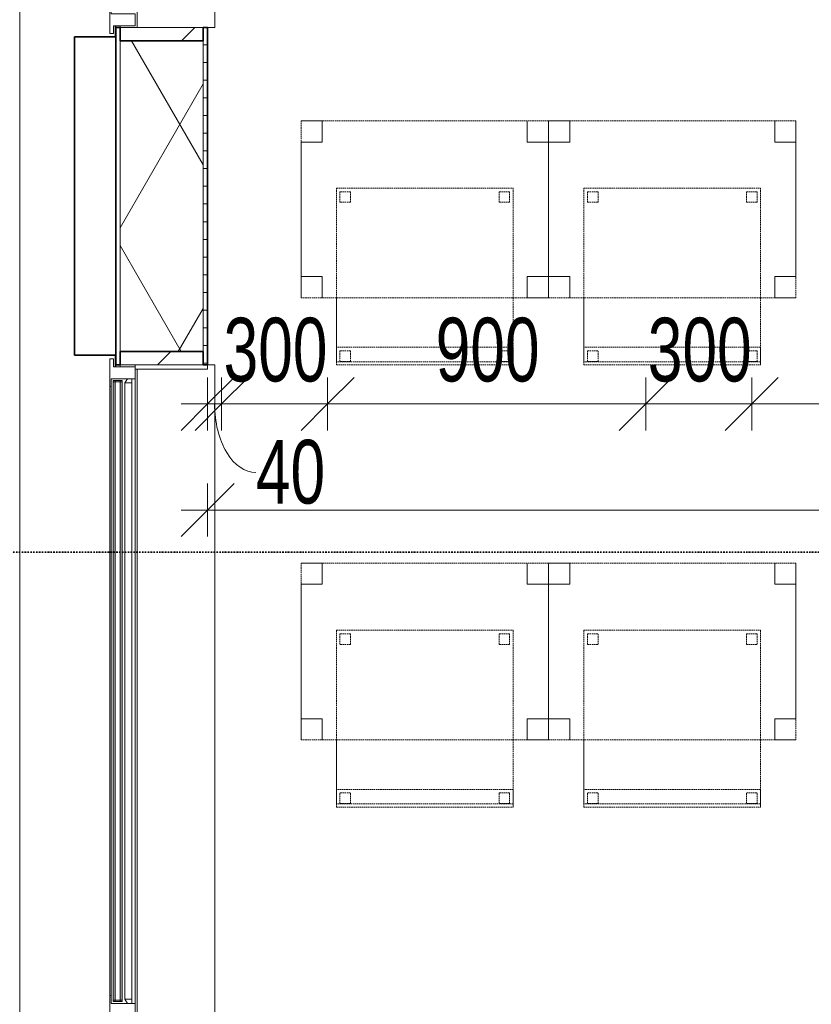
# Model space of a CAD drawing. Header units: millimetres. Extents: x -80560 to 110805, y -11020 to 52719.
# Tile 29 of 184: x 36724 to 38963, y 30215 to 32999. Entities that reach past the tile are written whole.
import ezdxf

# ---------------------------------------------------------------- set-up
doc = ezdxf.new("R2010")
doc.units = ezdxf.units.MM
for name, pattern in [('DASHDOT2', [8, 4, -2, 0, -2]), ('DASHED2', [6, 4, -2]), ('DASHED2-1', [3, 2, -1])]:
    doc.linetypes.add(name, pattern=pattern)
for name, color, linetype, lineweight in [('A-ANNO-DIMS', 211, 'Continuous', 9), ('A-ANNO-DIMS-100', 211, 'Continuous', 9), ('A-FLOR-OVHD', 1, 'DASHED2-1', 18), ('A-GENM', 13, 'Continuous', 18), ('A-GLAZ', 151, 'Continuous', 18), ('A-GLAZ-SILL', 1, 'Continuous', 18), ('A-WALL', 113, 'Continuous', 35), ('A-WALL-PATT', 111, 'Continuous', 35), ('G-ANNO-SYMB', 111, 'Continuous', 9), ('I-FURN', 30, 'Continuous', 18)]:
    doc.layers.add(name, color=color, linetype=linetype, lineweight=lineweight)
doc.styles.add('Arial_5', font='arial.ttf', dxfattribs={"width": 0.7, "height": 180})
doc.dimstyles.new('n3o_1_8', dxfattribs={"dimscale": 304.8, "dimtxt": 183.646692, "dimasz": 0.492126, "dimexe": 0.246063, "dimexo": 0.0625, "dimgap": 0.032808, "dimtad": 1, "dimdec": 0, "dimdsep": 46, "dimtxsty": 'Arial_5', "dimblk1": 'OBLIQUE', "dimblk2": 'OBLIQUE', "dimsah": 1, "dimcen": 0.09, "dimdle": 0.246063, "dimazin": 0, "dimtfac": 1, "dimtdec": 4, "dimtix": 1, "dimtmove": 0, "dimatfit": 3, "dimfxl": 0.246063, "dimfxlon": 1, "dimtvp": 1, "dimtolj": 1, "dimtzin": 0, "dimarcsym": 2})
doc.dimstyles.new('n3o_1_8_2', dxfattribs={"dimscale": 304.8, "dimtxt": 183.646692, "dimasz": 0.492126, "dimexe": 0.246063, "dimexo": 0.0625, "dimgap": 0.032808, "dimtad": 1, "dimdec": 0, "dimdsep": 46, "dimtxsty": 'Arial_5', "dimblk1": 'OBLIQUE', "dimblk2": 'OBLIQUE', "dimsah": 1, "dimcen": 0.09, "dimdle": 0.246063, "dimazin": 0, "dimtfac": 1, "dimtdec": 4, "dimtix": 1, "dimtmove": 1, "dimatfit": 3, "dimfxl": 0.246063, "dimfxlon": 1, "dimtvp": 1, "dimtolj": 1, "dimtzin": 0, "dimarcsym": 2})
doc.dimstyles.new('n3o_1_8_3', dxfattribs={"dimscale": 304.8, "dimtxt": 183.646692, "dimasz": 0.492126, "dimexe": 0.246063, "dimexo": 0.0625, "dimgap": 0.032808, "dimtad": 1, "dimdec": 0, "dimdsep": 46, "dimtxsty": 'Arial_5', "dimblk1": 'OBLIQUE', "dimblk2": 'OBLIQUE', "dimsah": 1, "dimcen": 0.09, "dimdle": 0.246063, "dimazin": 0, "dimtfac": 1, "dimtdec": 4, "dimtix": 1, "dimtmove": 0, "dimatfit": 3, "dimfxl": 0.246063, "dimfxlon": 1, "dimtvp": 1, "dimtolj": 1, "dimtzin": 0, "dimarcsym": 2})
pattern_1 = [(45, (0, 0), (-141.4214, 141.4214), [])]

# ---------------------------------------------------------------- blocks, each defined once
blk = doc.blocks.new('82_tafel1 - tafel 500x700 2-30673039-DO_01 eerste verdieping')
at = {"layer": 'I-FURN', "linetype": 'DASHED2'}
for p, q in [((350, 250), (-350, 250)), ((-350, 250), (-350, -250)), ((350, 250), (-350, 250)), ((-350, 250), (-350, -250)), ((-350, 250), (-350, 190)), ((-290, 250), (-350, 250)), ((-290, 190), (-290, 250)), ((-290, 250), (290, 250)), ((-290, 250), (-290, 190)), ((290, 250), (290, 190)), ((290, 190), (290, 250)), ((350, 250), (290, 250)), ((350, -250), (350, 250)), ((350, -250), (350, 250)), ((350, 190), (350, 250)), ((-350, -190), (-350, 190)), ((-350, 190), (-290, 190)), ((-290, 190), (-350, 190)), ((290, 190), (350, 190)), ((350, 190), (290, 190)), ((350, 190), (350, -190)), ((-290, -190), (-350, -190)), ((-350, -190), (-290, -190)), ((-350, -190), (-350, -250)), ((-290, -250), (-290, -190)), ((-290, -190), (-290, -250)), ((350, -190), (290, -190)), ((290, -190), (290, -250)), ((290, -250), (290, -190)), ((290, -190), (350, -190)), ((350, -250), (350, -190)), ((-350, -250), (350, -250)), ((-350, -250), (350, -250)), ((-350, -250), (-290, -250)), ((290, -250), (-290, -250)), ((290, -250), (350, -250))]:
    blk.add_line(p, q, dxfattribs=at)
blk = doc.blocks.new('82_zitmeubel - stoel 500x500-V29-DO_01 eerste verdieping')
at = {"layer": 'I-FURN', "linetype": 'DASHED2'}
for p, q in [((-192.1, -73), (-192.1, 237)), ((-192.1, 237), (-192.1, -73)), ((-192.1, 237), (307.9, 237)), ((-192.1, 237), (307.9, 237)), ((-182.1, 226), (-182.1, 198)), ((-182.1, 198), (-182.1, 226)), ((-153.1, 227), (-181.1, 227)), ((-181.1, 227), (-153.1, 227)), ((-152.1, 198), (-152.1, 226)), ((-152.1, 226), (-152.1, 198)), ((267.9, 226), (267.9, 198)), ((267.9, 198), (267.9, 226)), ((296.9, 227), (268.9, 227)), ((268.9, 227), (296.9, 227)), ((297.9, 198), (297.9, 226)), ((297.9, 226), (297.9, 198)), ((307.9, 237), (307.9, -73)), ((307.9, -73), (307.9, 237)), ((-181.1, 197), (-153.1, 197)), ((-153.1, 197), (-181.1, 197)), ((268.9, 197), (296.9, 197)), ((296.9, 197), (268.9, 197)), ((-192.1, -213), (-192.1, -73)), ((-192.1, -73), (-192.1, -263)), ((307.9, -73), (307.9, -213)), ((307.9, -263), (307.9, -73)), ((-192.1, -254.1), (-192.1, -213)), ((307.9, -213), (-192.1, -213)), ((307.9, -213), (307.9, -254.1)), ((-182.1, -224), (-182.1, -252)), ((-182.1, -252), (-182.1, -224)), ((-153.1, -223), (-181.1, -223)), ((-181.1, -223), (-153.1, -223)), ((-152.1, -252), (-152.1, -224)), ((-152.1, -224), (-152.1, -252)), ((267.9, -224), (267.9, -252)), ((267.9, -252), (267.9, -224)), ((296.9, -223), (268.9, -223)), ((268.9, -223), (296.9, -223)), ((297.9, -252), (297.9, -224)), ((297.9, -224), (297.9, -252)), ((-192.1, -263), (-192.1, -254.1)), ((307.9, -254.1), (-192.1, -254.1)), ((-192.1, -263), (307.9, -263)), ((-192.1, -263), (307.9, -263)), ((-181.1, -253), (-153.1, -253)), ((-153.1, -253), (-181.1, -253)), ((268.9, -253), (296.9, -253)), ((296.9, -253), (268.9, -253)), ((307.9, -254.1), (307.9, -263))]:
    blk.add_line(p, q, dxfattribs=at)
for centre, start, end in [((-181.1, 226), 90, 180), ((-181.1, 226), 90, 180), ((-153.1, 226), 360, 90), ((-153.1, 226), 360, 90), ((268.9, 226), 105, 180), ((268.9, 226), 90, 180), ((268.9, 226), 90, 105), ((296.9, 226), 360, 90), ((296.9, 226), 360, 90), ((-181.1, 198), 180, 240), ((-181.1, 198), 180, 270), ((-181.1, 198), 240, 270), ((-153.1, 198), 270, 0), ((-153.1, 198), 270, 0), ((268.9, 198), 180, 270), ((268.9, 198), 180, 270), ((296.9, 198), 270, 360), ((296.9, 198), 270, 315), ((296.9, 198), 315, 360), ((-181.1, -224), 90, 180), ((-181.1, -224), 90, 180), ((-153.1, -224), 0, 90), ((-153.1, -224), 0, 90), ((268.9, -224), 90, 180), ((268.9, -224), 90, 180), ((296.9, -224), 0, 90), ((296.9, -224), 0, 90), ((-181.1, -252), 180, 270), ((-181.1, -252), 180, 270), ((-153.1, -252), 270, 0), ((-153.1, -252), 270, 285), ((-153.1, -252), 285, 300), ((-153.1, -252), 300, 0), ((268.9, -252), 180, 270), ((268.9, -252), 180, 270), ((296.9, -252), 270, 0), ((296.9, -252), 270, 0)]:
    blk.add_arc(centre, 1, start, end, dxfattribs=at)
blk = doc.blocks.new('82_zitmeubel - stoel 500x500-V30-DO_01 eerste verdieping')
at = {"layer": 'I-FURN', "linetype": 'DASHED2'}
for p, q in [((-192.1, -73), (-192.1, 237)), ((-192.1, 237), (-192.1, -73)), ((-192.1, 237), (307.9, 237)), ((-192.1, 237), (307.9, 237)), ((-182.1, 226), (-182.1, 198)), ((-182.1, 198), (-182.1, 226)), ((-153.1, 227), (-181.1, 227)), ((-181.1, 227), (-153.1, 227)), ((-152.1, 198), (-152.1, 226)), ((-152.1, 226), (-152.1, 198)), ((267.9, 226), (267.9, 198)), ((267.9, 198), (267.9, 226)), ((296.9, 227), (268.9, 227)), ((268.9, 227), (296.9, 227)), ((297.9, 198), (297.9, 226)), ((297.9, 226), (297.9, 198)), ((307.9, 237), (307.9, -73)), ((307.9, -73), (307.9, 237)), ((-181.1, 197), (-153.1, 197)), ((-153.1, 197), (-181.1, 197)), ((268.9, 197), (296.9, 197)), ((296.9, 197), (268.9, 197)), ((-192.1, -213), (-192.1, -73)), ((-192.1, -73), (-192.1, -263)), ((307.9, -73), (307.9, -213)), ((307.9, -263), (307.9, -73)), ((-192.1, -254.1), (-192.1, -213)), ((307.9, -213), (-192.1, -213)), ((307.9, -213), (307.9, -254.1)), ((-182.1, -224), (-182.1, -252)), ((-182.1, -252), (-182.1, -224)), ((-153.1, -223), (-181.1, -223)), ((-181.1, -223), (-153.1, -223)), ((-152.1, -252), (-152.1, -224)), ((-152.1, -224), (-152.1, -252)), ((267.9, -224), (267.9, -252)), ((267.9, -252), (267.9, -224)), ((296.9, -223), (268.9, -223)), ((268.9, -223), (296.9, -223)), ((297.9, -252), (297.9, -224)), ((297.9, -224), (297.9, -252)), ((-192.1, -263), (-192.1, -254.1)), ((307.9, -254.1), (-192.1, -254.1)), ((-192.1, -263), (307.9, -263)), ((-192.1, -263), (307.9, -263)), ((-181.1, -253), (-153.1, -253)), ((-153.1, -253), (-181.1, -253)), ((268.9, -253), (296.9, -253)), ((296.9, -253), (268.9, -253)), ((307.9, -254.1), (307.9, -263))]:
    blk.add_line(p, q, dxfattribs=at)
for centre, start, end in [((-181.1, 226), 90, 180), ((-181.1, 226), 90, 180), ((-153.1, 226), 15, 90), ((-153.1, 226), 360, 90), ((-153.1, 226), 360, 15), ((268.9, 226), 90, 180), ((268.9, 226), 90, 180), ((296.9, 226), 360, 90), ((296.9, 226), 360, 90), ((-181.1, 198), 180, 270), ((-181.1, 198), 180, 270), ((-153.1, 198), 270, 0), ((-153.1, 198), 270, 0), ((268.9, 198), 180, 270), ((268.9, 198), 180, 270), ((296.9, 198), 270, 360), ((296.9, 198), 270, 360), ((-181.1, -224), 90, 180), ((-181.1, -224), 90, 180), ((-153.1, -224), 0, 90), ((-153.1, -224), 0, 90), ((268.9, -224), 90, 180), ((268.9, -224), 90, 180), ((296.9, -224), 0, 90), ((296.9, -224), 0, 90), ((-181.1, -252), 180, 270), ((-181.1, -252), 180, 270), ((-153.1, -252), 270, 0), ((-153.1, -252), 270, 0), ((268.9, -252), 180, 270), ((268.9, -252), 180, 270), ((296.9, -252), 270, 0), ((296.9, -252), 270, 0)]:
    blk.add_arc(centre, 1, start, end, dxfattribs=at)
blk = doc.blocks.new('82_zitmeubel - stoel 500x500-V31-DO_01 eerste verdieping')
at = {"layer": 'I-FURN', "linetype": 'DASHED2'}
for p, q in [((-192.1, -73), (-192.1, 237)), ((-192.1, 237), (-192.1, -73)), ((-192.1, 237), (307.9, 237)), ((-192.1, 237), (307.9, 237)), ((-182.1, 226), (-182.1, 198)), ((-182.1, 198), (-182.1, 226)), ((-153.1, 227), (-181.1, 227)), ((-181.1, 227), (-153.1, 227)), ((-152.1, 198), (-152.1, 226)), ((-152.1, 226), (-152.1, 198)), ((267.9, 226), (267.9, 198)), ((267.9, 198), (267.9, 226)), ((296.9, 227), (268.9, 227)), ((268.9, 227), (296.9, 227)), ((297.9, 198), (297.9, 226)), ((297.9, 226), (297.9, 198)), ((307.9, 237), (307.9, -73)), ((307.9, -73), (307.9, 237)), ((-181.1, 197), (-153.1, 197)), ((-153.1, 197), (-181.1, 197)), ((268.9, 197), (296.9, 197)), ((296.9, 197), (268.9, 197)), ((-192.1, -213), (-192.1, -73)), ((-192.1, -73), (-192.1, -263)), ((307.9, -73), (307.9, -213)), ((307.9, -263), (307.9, -73)), ((-192.1, -254.1), (-192.1, -213)), ((307.9, -213), (-192.1, -213)), ((307.9, -213), (307.9, -254.1)), ((-182.1, -224), (-182.1, -252)), ((-182.1, -252), (-182.1, -224)), ((-153.1, -223), (-181.1, -223)), ((-181.1, -223), (-153.1, -223)), ((-152.1, -252), (-152.1, -224)), ((-152.1, -224), (-152.1, -252)), ((267.9, -224), (267.9, -252)), ((267.9, -252), (267.9, -224)), ((296.9, -223), (268.9, -223)), ((268.9, -223), (296.9, -223)), ((297.9, -252), (297.9, -224)), ((297.9, -224), (297.9, -252)), ((-192.1, -263), (-192.1, -254.1)), ((307.9, -254.1), (-192.1, -254.1)), ((-192.1, -263), (307.9, -263)), ((-192.1, -263), (307.9, -263)), ((-181.1, -253), (-153.1, -253)), ((-153.1, -253), (-181.1, -253)), ((268.9, -253), (296.9, -253)), ((296.9, -253), (268.9, -253)), ((307.9, -254.1), (307.9, -263))]:
    blk.add_line(p, q, dxfattribs=at)
for centre, start, end in [((-181.1, 226), 90, 180), ((-181.1, 226), 90, 180), ((-153.1, 226), 360, 90), ((-153.1, 226), 360, 90), ((268.9, 226), 90, 180), ((268.9, 226), 90, 180), ((296.9, 226), 360, 90), ((296.9, 226), 360, 90), ((-181.1, 198), 180, 240), ((-181.1, 198), 180, 270), ((-181.1, 198), 240, 270), ((-153.1, 198), 270, 0), ((-153.1, 198), 270, 0), ((268.9, 198), 180, 270), ((268.9, 198), 180, 270), ((296.9, 198), 270, 360), ((296.9, 198), 270, 360), ((-181.1, -224), 90, 180), ((-181.1, -224), 90, 180), ((-153.1, -224), 0, 90), ((-153.1, -224), 0, 90), ((268.9, -224), 90, 180), ((268.9, -224), 90, 180), ((296.9, -224), 0, 90), ((296.9, -224), 0, 90), ((-181.1, -252), 180, 270), ((-181.1, -252), 180, 270), ((-153.1, -252), 270, 315), ((-153.1, -252), 270, 285), ((-153.1, -252), 285, 300), ((-153.1, -252), 300, 0), ((-153.1, -252), 315, 0), ((268.9, -252), 180, 270), ((268.9, -252), 180, 270), ((296.9, -252), 270, 0), ((296.9, -252), 270, 0)]:
    blk.add_arc(centre, 1, start, end, dxfattribs=at)
blk = doc.blocks.new('82_zitmeubel - stoel 500x500-V32-DO_01 eerste verdieping')
at = {"layer": 'I-FURN', "linetype": 'DASHED2'}
for p, q in [((-192.1, -73), (-192.1, 237)), ((-192.1, 237), (-192.1, -73)), ((-192.1, 237), (307.9, 237)), ((-192.1, 237), (307.9, 237)), ((-182.1, 226), (-182.1, 198)), ((-182.1, 198), (-182.1, 226)), ((-153.1, 227), (-181.1, 227)), ((-181.1, 227), (-153.1, 227)), ((-152.1, 198), (-152.1, 226)), ((-152.1, 226), (-152.1, 198)), ((267.9, 226), (267.9, 198)), ((267.9, 198), (267.9, 226)), ((296.9, 227), (268.9, 227)), ((268.9, 227), (296.9, 227)), ((297.9, 198), (297.9, 226)), ((297.9, 226), (297.9, 198)), ((307.9, 237), (307.9, -73)), ((307.9, -73), (307.9, 237)), ((-181.1, 197), (-153.1, 197)), ((-153.1, 197), (-181.1, 197)), ((268.9, 197), (296.9, 197)), ((296.9, 197), (268.9, 197)), ((-192.1, -213), (-192.1, -73)), ((-192.1, -73), (-192.1, -263)), ((307.9, -73), (307.9, -213)), ((307.9, -263), (307.9, -73)), ((-192.1, -254.1), (-192.1, -213)), ((307.9, -213), (-192.1, -213)), ((307.9, -213), (307.9, -254.1)), ((-182.1, -224), (-182.1, -252)), ((-182.1, -252), (-182.1, -224)), ((-153.1, -223), (-181.1, -223)), ((-181.1, -223), (-153.1, -223)), ((-152.1, -252), (-152.1, -224)), ((-152.1, -224), (-152.1, -252)), ((267.9, -224), (267.9, -252)), ((267.9, -252), (267.9, -224)), ((296.9, -223), (268.9, -223)), ((268.9, -223), (296.9, -223)), ((297.9, -252), (297.9, -224)), ((297.9, -224), (297.9, -252)), ((-192.1, -263), (-192.1, -254.1)), ((307.9, -254.1), (-192.1, -254.1)), ((-192.1, -263), (307.9, -263)), ((-192.1, -263), (307.9, -263)), ((-181.1, -253), (-153.1, -253)), ((-153.1, -253), (-181.1, -253)), ((268.9, -253), (296.9, -253)), ((296.9, -253), (268.9, -253)), ((307.9, -254.1), (307.9, -263))]:
    blk.add_line(p, q, dxfattribs=at)
for centre, start, end in [((-181.1, 226), 90, 180), ((-181.1, 226), 90, 180), ((-153.1, 226), 360, 90), ((-153.1, 226), 360, 90), ((268.9, 226), 90, 180), ((268.9, 226), 150, 180), ((268.9, 226), 90, 150), ((296.9, 226), 360, 90), ((296.9, 226), 360, 90), ((-181.1, 198), 180, 270), ((-181.1, 198), 180, 270), ((-153.1, 198), 270, 0), ((-153.1, 198), 270, 0), ((268.9, 198), 180, 270), ((268.9, 198), 180, 270), ((296.9, 198), 270, 360), ((296.9, 198), 270, 360), ((-181.1, -224), 90, 180), ((-181.1, -224), 90, 180), ((-153.1, -224), 0, 90), ((-153.1, -224), 0, 90), ((268.9, -224), 90, 180), ((268.9, -224), 90, 180), ((296.9, -224), 0, 90), ((296.9, -224), 45, 90), ((296.9, -224), 0, 45), ((-181.1, -252), 180, 270), ((-181.1, -252), 180, 270), ((-153.1, -252), 270, 0), ((-153.1, -252), 270, 0), ((268.9, -252), 180, 270), ((268.9, -252), 180, 270), ((296.9, -252), 270, 0), ((296.9, -252), 270, 0)]:
    blk.add_arc(centre, 1, start, end, dxfattribs=at)
blk = doc.blocks.new('Basic Wall _ 41_WA_n3o_cladding_vertikaal_random_100mm_oorspronkelijk - ___-31301011-DO_01 eerste verdieping')
at = {"layer": 'A-WALL', "lineweight": 18}
for p, q in [((11829, 9429), (11829, 35921)), ((12099, 32981.7), (12099, 32950)), ((12101, 32981.7), (12101, 32976.5)), ((12099, 32050), (12099, 32017.7)), ((12101, 32022.5), (12101, 32017.7))]:
    blk.add_line(p, q, dxfattribs=at)
blk = doc.blocks.new('merk 2700 draaikiep - std-33663801-DO_01 eerste verdieping')
at = {"layer": 'A-GLAZ'}
for p, q in [((-1318, 72), (-1284, 72)), ((-1318, 10), (-1318, 72)), ((-1284, 72), (-1284, 4)), ((482, 72), (516, 72)), ((482, 4), (482, 72)), ((516, 72), (516, 4)), ((1284, 72), (1318, 72)), ((1284, 4), (1284, 72)), ((1318, 72), (1318, 10)), ((-1340, 10), (-1318, 10)), ((-1340, 0), (-1340, 10)), ((-1284, 4), (-1262, 4)), ((-1262, 4), (-1262, 0)), ((460, 4), (482, 4)), ((460, 0), (460, 4)), ((516, 4), (538, 4)), ((538, 4), (538, 0)), ((1262, 4), (1284, 4)), ((1262, 0), (1262, 4)), ((1318, 10), (1340, 10)), ((1340, 10), (1340, 0)), ((-1262, 0), (-1340, 0)), ((538, 0), (460, 0)), ((1340, 0), (1262, 0))]:
    blk.add_line(p, q, dxfattribs=at)
at = {"layer": 'A-GLAZ-SILL'}
for p, q in [((-1284, 72), (482, 72)), ((516, 72), (1284, 72)), ((-1262, 4), (460, 4)), ((-1262, 0), (460, 0)), ((538, 4), (1262, 4)), ((538, 0), (1262, 0))]:
    blk.add_line(p, q, dxfattribs=at)
blk = doc.blocks.new('merk 1800 draaikiep - std-31313693-DO_01 eerste verdieping')
at = {"layer": 'A-GLAZ'}
for p, q in [((-812, 0), (-890, 0)), ((-890, 0), (-890, -10)), ((-812, -4), (-812, 0)), ((-39, 0), (-39, -4)), ((39, 0), (-39, 0)), ((39, -4), (39, 0)), ((890, 0), (812, 0)), ((812, 0), (812, -4)), ((890, -10), (890, 0)), ((-890, -10), (-868, -10)), ((-868, -10), (-868, -72)), ((-834, -72), (-834, -4)), ((-834, -4), (-812, -4)), ((-39, -4), (-17, -4)), ((-17, -4), (-17, -72)), ((17, -72), (17, -4)), ((17, -4), (39, -4)), ((812, -4), (834, -4)), ((834, -4), (834, -72)), ((868, -72), (868, -10)), ((868, -10), (890, -10)), ((-868, -72), (-834, -72)), ((-17, -72), (17, -72)), ((834, -72), (868, -72))]:
    blk.add_line(p, q, dxfattribs=at)
at = {"layer": 'A-GLAZ-SILL'}
for p, q in [((-39, 0), (-812, 0)), ((812, 0), (39, 0)), ((-39, -4), (-812, -4)), ((812, -4), (39, -4)), ((67, -72), (17, -72)), ((834, -72), (784, -72))]:
    blk.add_line(p, q, dxfattribs=at)
blk = doc.blocks.new('NLRS_41_GM_WPB_spouwlat-SH_generiek_ISR - 235x38-V305-DO_01 eerste verdieping')
at = {"layer": 'A-GENM'}
h = blk.add_hatch(dxfattribs=at)
h.set_pattern_fill('FP_59', color=256, style=0, pattern_type=2)
h.set_pattern_definition(pattern_1)
h.paths.add_polyline_path([(12348, 32022.5), (12348, 32060.5), (12113, 32060.5), (12113, 32022.5), (12289, 32022.5)], flags=0)
for p, q in [((12348, 32060.5), (12113, 32060.5)), ((12113, 32060.5), (12113, 32022.5)), ((12348, 32022.5), (12348, 32060.5)), ((12113, 32022.5), (12348, 32022.5))]:
    blk.add_line(p, q, dxfattribs=at)
blk = doc.blocks.new('41_dagkanten_SH_generiek_ISR - 12x204_5-V308-DO_01 eerste verdieping')
at = {"layer": 'A-GENM'}
for p, q in [((12156, 32022.5), (12156, 32017.7)), ((12360.5, 32022.5), (12156, 32022.5)), ((12360.5, 32010.5), (12360.5, 32022.5)), ((12156, 32010.5), (12360.5, 32010.5))]:
    blk.add_line(p, q, dxfattribs=at)
blk = doc.blocks.new('NLRS_41_GM_WPB_spouwlat-SH_generiek_ISR - 235x38-V310-DO_01 eerste verdieping')
at = {"layer": 'A-GENM'}
h = blk.add_hatch(dxfattribs=at)
h.set_pattern_fill('FP_59', color=256, style=0, pattern_type=2)
h.set_pattern_definition(pattern_1)
h.paths.add_polyline_path([(12113, 32938.49708), (12348, 32938.49708), (12348, 32976.49708), (12113, 32976.49708)], flags=0)
for p, q in [((12348, 32976.49708), (12113, 32976.49708)), ((12113, 32976.49708), (12113, 32938.49708)), ((12348, 32938.49708), (12348, 32976.49708)), ((12113, 32938.49708), (12348, 32938.49708))]:
    blk.add_line(p, q, dxfattribs=at)
blk = doc.blocks.new('30_n3o_RT62_glas met glaslat - Type 1-33663807-DO_01 eerste verdieping')
at = {"layer": 'A-GENM'}
for points in [[(878, 31), (-878, 31), (-878, 25), (878, 25)], [(878, 11), (-878, 11), (-878, 5), (878, 5)]]:
    blk.add_hatch(color=256, dxfattribs=at).paths.add_polyline_path(points, flags=0)
for p, q in [((878, 31), (-878, 31)), ((-878, 31), (-878, 25)), ((-874, 31), (-878, 31)), ((-878, 31), (-878, 5)), ((-874, 5), (-874, 31)), ((878, 31), (874, 31)), ((874, 31), (874, 5)), ((878, 25), (878, 31)), ((878, 5), (878, 31)), ((-878, 25), (878, 25)), ((878, 11), (-878, 11)), ((-878, 11), (-878, 5)), ((-878, 5), (878, 5)), ((-878, 5), (-874, 5)), ((874, 5), (878, 5)), ((878, 5), (878, 11))]:
    blk.add_line(p, q, dxfattribs=at)
blk = doc.blocks.new('DPWP_30_n3o_RT62_glas met glaslat Frame1 - Type 1-33663810-DO_01 eerste verdieping')
at = {"layer": 'A-GENM'}
for p, q in [((-871, 27), (-883, 27)), ((-883, 15), (-871, 7.8)), ((-871, 7.8), (-871, 27)), ((871, 27), (-871, 27)), ((-871, 27), (-871, 7.8)), ((-871, 7.8), (871, 7.8)), ((871, 7.8), (871, 27)), ((883, 27), (871, 27)), ((871, 27), (871, 7.8)), ((871, 7.8), (883, 15))]:
    blk.add_line(p, q, dxfattribs=at)
blk = doc.blocks.new('NLRS_42_GM_ISR_vensterbank_kunststeen-SH_generiek_ISR - 220x20-V375-DO_01 eerste verdieping')
at = {"layer": 'A-GENM'}
for p, q in [((-873, 199.5), (-873, 220)), ((-873, 220), (873, 220)), ((873, 220), (873, 199.5)), ((-840.2, 0), (-861, 0)), ((873, 0), (-11.2, 0))]:
    blk.add_line(p, q, dxfattribs=at)
blk = doc.blocks.new('NLRS_42_GM_ISR_vensterbank_kunststeen-SH_generiek_ISR - 220x20-V376-DO_01 eerste verdieping')
at = {"layer": 'A-GENM'}
for p, q in [((-1323, 199.5), (-1323, 220)), ((-1323, 220), (1323, 220)), ((1323, 220), (1323, 199.5)), ((1311, 0), (-1311, 0))]:
    blk.add_line(p, q, dxfattribs=at)
blk = doc.blocks.new('DIMBLOCK190-DO_01 eerste verdieping')
at = {"layer": 'A-ANNO-DIMS-100'}
for p, q in [((37255.3, 31612.5), (37330.3, 31687.5)), ((37255.3, 31687.5), (37255.3, 31537.5)), ((37255.3, 31612.5), (37255.3, 31687.5)), ((47144.8, 31612.5), (47219.8, 31687.5)), ((47144.8, 31687.5), (47144.8, 31537.5)), ((47144.8, 31612.5), (47144.8, 31687.5)), ((37180.3, 31612.5), (47144.8, 31612.5)), ((37255.3, 31612.5), (37180.3, 31537.5)), ((47144.8, 31612.5), (47069.8, 31537.5))]:
    blk.add_line(p, q, dxfattribs=at)
at = {"layer": 'A-ANNO-DIMS-100', "color": 0, "insert": (42007.9, 31856.1), "char_height": 180, "width": 461.094, "attachment_point": 1, "line_spacing_factor": 0.941778, "style": 'Arial_5'}
blk.add_mtext('9890', dxfattribs=at)
blk = doc.blocks.new('_Oblique')
at = {"color": 0, "linetype": 'ByBlock', "lineweight": -2}
blk.add_line((-0.5, -0.5), (0.5, 0.5), dxfattribs=at)
blk = doc.blocks.new('DIMBLOCK387-DO_01 eerste verdieping')
at = {"layer": 'A-ANNO-DIMS-100'}
for p, q in [((37255.3, 31912.5), (37330.3, 31987.5)), ((37255.3, 31987.5), (37255.3, 31837.5)), ((37255.3, 31912.5), (37255.3, 31987.5)), ((37294.8, 31912.5), (37369.8, 31987.5)), ((37294.8, 31987.5), (37294.8, 31837.5)), ((37294.8, 31912.5), (37294.8, 31987.5)), ((37180.3, 31912.5), (37294.8, 31912.5)), ((37255.3, 31912.5), (37180.3, 31837.5)), ((37294.8, 31912.5), (37219.8, 31837.5))]:
    blk.add_line(p, q, dxfattribs=at)
blk.add_ellipse((37392.1, 31912.5), major_axis=(0, 194.1), ratio=0.602908, start_param=1.570796, end_param=3.141593, dxfattribs=at)
at = {"layer": 'A-ANNO-DIMS-100', "color": 0, "insert": (37392.1, 31810.8), "char_height": 180, "width": 230.547, "attachment_point": 1, "line_spacing_factor": 0.941778, "style": 'Arial_5'}
blk.add_mtext('40', dxfattribs=at)
blk = doc.blocks.new('DIMBLOCK388-DO_01 eerste verdieping')
at = {"layer": 'A-ANNO-DIMS-100'}
for p, q in [((37294.8, 31912.5), (37369.8, 31987.5)), ((37294.8, 31987.5), (37294.8, 31837.5)), ((37294.8, 31912.5), (37294.8, 31987.5)), ((37594.8, 31912.5), (37669.8, 31987.5)), ((37594.8, 31987.5), (37594.8, 31837.5)), ((37594.8, 31912.5), (37594.8, 31987.5)), ((37294.8, 31912.5), (37219.8, 31837.5)), ((37294.8, 31912.5), (37594.8, 31912.5)), ((37594.8, 31912.5), (37519.8, 31837.5))]:
    blk.add_line(p, q, dxfattribs=at)
at = {"layer": 'A-ANNO-DIMS-100', "color": 0, "insert": (37300.7, 32156.1), "char_height": 180, "width": 345.821, "attachment_point": 1, "line_spacing_factor": 0.941778, "style": 'Arial_5'}
blk.add_mtext('300', dxfattribs=at)
blk = doc.blocks.new('DIMBLOCK389-DO_01 eerste verdieping')
at = {"layer": 'A-ANNO-DIMS-100'}
for p, q in [((37594.8, 31912.5), (37669.8, 31987.5)), ((37594.8, 31987.5), (37594.8, 31837.5)), ((37594.8, 31912.5), (37594.8, 31987.5)), ((38494.8, 31912.5), (38569.8, 31987.5)), ((38494.8, 31987.5), (38494.8, 31837.5)), ((38494.8, 31912.5), (38494.8, 31987.5)), ((37594.8, 31912.5), (37519.8, 31837.5)), ((37594.8, 31912.5), (38494.8, 31912.5)), ((38494.8, 31912.5), (38419.8, 31837.5))]:
    blk.add_line(p, q, dxfattribs=at)
at = {"layer": 'A-ANNO-DIMS-100', "color": 0, "insert": (37900.7, 32156.1), "char_height": 180, "width": 345.821, "attachment_point": 1, "line_spacing_factor": 0.941778, "style": 'Arial_5'}
blk.add_mtext('900', dxfattribs=at)
blk = doc.blocks.new('DIMBLOCK390-DO_01 eerste verdieping')
at = {"layer": 'A-ANNO-DIMS-100'}
for p, q in [((38494.8, 31912.5), (38569.8, 31987.5)), ((38494.8, 31987.5), (38494.8, 31837.5)), ((38494.8, 31912.5), (38494.8, 31987.5)), ((38794.8, 31912.5), (38869.8, 31987.5)), ((38794.8, 31987.5), (38794.8, 31837.5)), ((38794.8, 31912.5), (38794.8, 31987.5)), ((38494.8, 31912.5), (38419.8, 31837.5)), ((38494.8, 31912.5), (38794.8, 31912.5)), ((38794.8, 31912.5), (38719.8, 31837.5))]:
    blk.add_line(p, q, dxfattribs=at)
at = {"layer": 'A-ANNO-DIMS-100', "color": 0, "insert": (38500.7, 32156.1), "char_height": 180, "width": 345.821, "attachment_point": 1, "line_spacing_factor": 0.941778, "style": 'Arial_5'}
blk.add_mtext('300', dxfattribs=at)
blk = doc.blocks.new('DIMBLOCK391-DO_01 eerste verdieping')
at = {"layer": 'A-ANNO-DIMS-100'}
for p, q in [((38794.8, 31912.5), (38869.8, 31987.5)), ((38794.8, 31987.5), (38794.8, 31837.5)), ((38794.8, 31912.5), (38794.8, 31987.5)), ((44169.8, 31912.5), (44244.8, 31987.5)), ((44169.8, 31987.5), (44169.8, 31837.5)), ((44169.8, 31912.5), (44169.8, 31987.5)), ((38794.8, 31912.5), (38719.8, 31837.5)), ((38794.8, 31912.5), (44169.8, 31912.5)), ((44169.8, 31912.5), (44094.8, 31837.5))]:
    blk.add_line(p, q, dxfattribs=at)
at = {"layer": 'A-ANNO-DIMS-100', "color": 0, "insert": (41290.2, 32156.1), "char_height": 180, "width": 461.094, "attachment_point": 1, "line_spacing_factor": 0.941778, "style": 'Arial_5'}
blk.add_mtext('5375', dxfattribs=at)

msp = doc.modelspace()

# ---------------------------------------------------------------- hatches: boundary and pattern name
at = {"layer": 'A-WALL-PATT', "lineweight": 18}
h = msp.add_hatch(dxfattribs=at)
h.set_pattern_fill('FP_119', color=256, style=0, pattern_type=2)
h.set_pattern_definition([(270, (36995.82, 29127.624), (50, 5e-14), [])])
h.paths.add_polyline_path([(37007.8, 22606.2), (37007.8, 23976.5), (36995.8, 23976.5), (36995.8, 22606.2)], flags=0)
h.paths.add_polyline_path([(37007.8, 28422.5), (37007.8, 29376.5), (36995.8, 29376.5), (36995.8, 28422.5)], flags=0)
h.paths.add_polyline_path([(37007.8, 32022.5), (37007.8, 32976.5), (36995.8, 32976.5), (36995.8, 32022.5)], flags=0)
h.paths.add_polyline_path([(36995.8, 34722.5), (37007.8, 34722.5), (37007.8, 35649), (36995.8, 35649), (36995.8, 34750.4)], flags=0)
h = msp.add_hatch(dxfattribs=at)
h.set_pattern_fill('FP_2', color=256, style=0, pattern_type=2)
h.set_pattern_definition([(60, (24894.82, 0), (-274.963, 158.75), []), (120, (24894.82, 0), (-274.963, -158.75), [])])
h.paths.add_polyline_path([(37183.8, 22606.2), (37242.8, 22606.2), (37242.8, 23938.5), (37007.8, 23938.5), (37007.8, 22606.2)], flags=0)
h.paths.add_polyline_path([(37007.8, 28460.5), (37242.8, 28460.5), (37242.8, 29338.5), (37007.8, 29338.5), (37007.8, 28585.1)], flags=0)
h.paths.add_polyline_path([(37242.8, 32060.5), (37242.8, 32938.5), (37007.8, 32938.5), (37007.8, 32060.5), (37183.8, 32060.5)], flags=0)
h.paths.add_polyline_path([(37242.8, 34760.5), (37242.8, 35637), (37007.8, 35637), (37007.8, 34760.5), (37183.8, 34760.5)], flags=0)
h = msp.add_hatch(dxfattribs=at)
h.set_pattern_fill('FP_120', color=256, angle=90, style=0, pattern_type=2)
h.set_pattern_definition([(360, (36995.82, 29127.624), (3e-13, 50), [])])
h.paths.add_polyline_path([(37255.3, 22606.2), (37255.3, 23976.5), (37242.8, 23976.5), (37242.8, 22606.2)], flags=0)
h.paths.add_polyline_path([(37255.3, 28422.5), (37255.3, 29376.5), (37242.8, 29376.5), (37242.8, 28422.5)], flags=0)
h.paths.add_polyline_path([(37255.3, 32022.5), (37255.3, 32976.5), (37242.8, 32976.5), (37242.8, 32022.5)], flags=0)
h.paths.add_polyline_path([(37255.3, 34722.5), (37255.3, 35402), (37242.8, 35402), (37242.8, 34722.5)], flags=0)

# ---------------------------------------------------------------- linework, layer by layer
at = {"layer": 'A-FLOR-OVHD'}
msp.add_line((36723.8, 9429), (36723.8, 35921), dxfattribs=at)
at = {"layer": 'A-WALL'}
for p, q in [((37007.8, 32976.5), (36995.8, 32976.5)), ((36995.8, 32976.5), (36995.8, 32022.5)), ((37007.8, 32938.5), (37007.8, 32976.5)), ((37255.3, 32976.5), (37242.8, 32976.5)), ((37242.8, 32976.5), (37242.8, 32938.5)), ((37255.3, 32022.5), (37255.3, 32976.5)), ((36995.8, 32950), (36878.8, 32950)), ((36878.8, 32950), (36878.8, 32050)), ((37242.8, 32938.5), (37007.8, 32938.5)), ((36878.8, 32050), (36995.8, 32050)), ((37007.8, 32022.5), (37007.8, 32060.5)), ((37007.8, 32060.5), (37242.8, 32060.5)), ((37242.8, 32060.5), (37242.8, 32022.5)), ((36995.8, 32022.5), (37007.8, 32022.5)), ((37242.8, 32022.5), (37255.3, 32022.5))]:
    msp.add_line(p, q, dxfattribs=at)
at = {"layer": 'A-WALL', "lineweight": 18}
for p, q in [((37007.8, 32976.5), (37007.8, 32981.7)), ((37007.8, 32938.5), (37007.8, 32060.5)), ((37242.8, 32938.5), (37242.8, 32060.5)), ((37007.8, 32017.7), (37007.8, 32022.5))]:
    msp.add_line(p, q, dxfattribs=at)
at = {"layer": 'G-ANNO-SYMB', "linetype": 'DASHDOT2', "lineweight": 35}
msp.add_line((36081.7, 31493.3), (104099.5, 31493.3), dxfattribs=at)

# ---------------------------------------------------------------- block references
at = {"layer": 'A-GENM', "rotation": 269.9999999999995}
for name, p in [('NLRS_42_GM_ISR_vensterbank_kunststeen-SH_generiek_ISR - 220x20-V375-DO_01 eerste verdieping', (37055.8, 33849.5)), ('NLRS_42_GM_ISR_vensterbank_kunststeen-SH_generiek_ISR - 220x20-V376-DO_01 eerste verdieping', (37055.8, 30699.5)), ('DPWP_30_n3o_RT62_glas met glaslat Frame1 - Type 1-33663810-DO_01 eerste verdieping', (37013.8, 31100.7)), ('30_n3o_RT62_glas met glaslat - Type 1-33663807-DO_01 eerste verdieping', (36982.8, 31100.7))]:
    msp.add_blockref(name, p, dxfattribs=at)
at = {"layer": 'A-GENM'}
for name in ['NLRS_41_GM_WPB_spouwlat-SH_generiek_ISR - 235x38-V310-DO_01 eerste verdieping', 'NLRS_41_GM_WPB_spouwlat-SH_generiek_ISR - 235x38-V305-DO_01 eerste verdieping', '41_dagkanten_SH_generiek_ISR - 12x204_5-V308-DO_01 eerste verdieping']:
    msp.add_blockref(name, (24894.8, 0), dxfattribs=at)
at = {"layer": 'A-GLAZ'}
for name, p, rotation in [('merk 1800 draaikiep - std-31313693-DO_01 eerste verdieping', (36978.8, 33849.7), 89.99999999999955), ('merk 2700 draaikiep - std-33663801-DO_01 eerste verdieping', (36978.8, 30699.7), 269.9999999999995)]:
    msp.add_blockref(name, p, dxfattribs=dict(at, rotation=rotation))
at = {"layer": 'A-WALL', "lineweight": 18}
msp.add_blockref('Basic Wall _ 41_WA_n3o_cladding_vertikaal_random_100mm_oorspronkelijk - ___-31301011-DO_01 eerste verdieping', (24894.8, 0), dxfattribs=at)
at = {"layer": 'I-FURN', "linetype": 'DASHED2'}
for name, p in [('82_tafel1 - tafel 500x700 2-30673039-DO_01 eerste verdieping', (37869.8, 32462.5)), ('82_tafel1 - tafel 500x700 2-30673039-DO_01 eerste verdieping', (38569.8, 32462.5)), ('82_zitmeubel - stoel 500x500-V31-DO_01 eerste verdieping', (37811.9, 32285.5)), ('82_zitmeubel - stoel 500x500-V32-DO_01 eerste verdieping', (38511.9, 32285.5)), ('82_tafel1 - tafel 500x700 2-30673039-DO_01 eerste verdieping', (37869.8, 31212.5)), ('82_tafel1 - tafel 500x700 2-30673039-DO_01 eerste verdieping', (38569.8, 31212.5)), ('82_zitmeubel - stoel 500x500-V29-DO_01 eerste verdieping', (37811.9, 31035.5)), ('82_zitmeubel - stoel 500x500-V30-DO_01 eerste verdieping', (38511.9, 31035.5))]:
    msp.add_blockref(name, p, dxfattribs=at)

# ---------------------------------------------------------------- dimensions: what is measured, and where the dimension line sits
at = {"layer": 'A-ANNO-DIMS'}
for base, p1, p2, dimstyle, override, picture, middle in [((37594.8, 31912.5), (37294.8, 31987.5), (37594.8, 31987.5), 'n3o_1_8_3', {"dimpost": '<>', "dimfxl": 300}, 'DIMBLOCK388-DO_01 eerste verdieping', (37444.8, 32014.4)), ((38494.8, 31912.5), (37594.8, 31987.5), (38494.8, 31987.5), 'n3o_1_8_3', {"dimpost": '<>', "dimfxl": 900}, 'DIMBLOCK389-DO_01 eerste verdieping', (38044.8, 32014.4)), ((38794.8, 31912.5), (38494.8, 31987.5), (38794.8, 31987.5), 'n3o_1_8_3', {"dimpost": '<>', "dimfxl": 300}, 'DIMBLOCK390-DO_01 eerste verdieping', (38644.8, 32014.4)), ((44169.8, 31912.5), (38794.8, 31987.5), (44169.8, 31987.5), 'n3o_1_8_3', {"dimpost": '<>', "dimfxl": 5375}, 'DIMBLOCK391-DO_01 eerste verdieping', (41482.3, 32014.4)), ((47144.8189632, 31612.4576612), (37255.3189632, 31687.4576612), (47144.8189632, 31687.4576612), 'n3o_1_8', {"dimpost": '<>', "dimfxl": 9889.5}, 'DIMBLOCK190-DO_01 eerste verdieping', (42200.0689632, 31714.3607996))]:
    dim = msp.add_linear_dim(base=base, p1=p1, p2=p2, dimstyle=dimstyle, override=override, dxfattribs=at)
    dim.commit()
    dim.dimension.update_dxf_attribs({"geometry": picture, "text_midpoint": middle})
dim = msp.add_linear_dim(base=(37294.8189632, 31912.4576612), p1=(37255.3189632, 31987.4576612), p2=(37294.8189632, 31987.4576612), dimstyle='n3o_1_8_2', override={"dimpost": '<>', "dimfxl": 39.5}, dxfattribs=at)
dim.commit()
dim.dimension.update_dxf_attribs({"geometry": 'DIMBLOCK387-DO_01 eerste verdieping', "text_midpoint": (37507.3451046, 31690.808631), "dimtype": 160})

doc.saveas('drawing.dxf')
